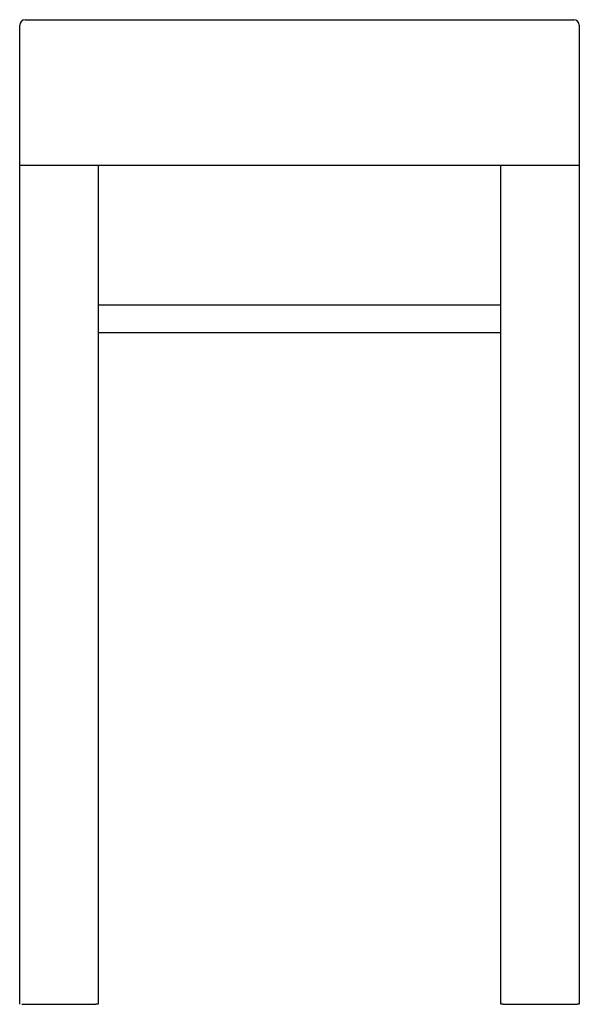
# Model space of a CAD drawing. Header units: millimetres. Extents: x -0.25 to 0.25, y 0 to 0.88.
import ezdxf

# ---------------------------------------------------------------- set-up
doc = ezdxf.new("R2010")
doc.units = ezdxf.units.MM
doc.layers.add('BLOCKS', color=3, linetype='Continuous')

msp = doc.modelspace()

# ---------------------------------------------------------------- linework, layer by layer
at = {"layer": 'BLOCKS'}
for p, q in [((-0.25, 0.75), (-0.25, 0.875)), ((-0.245, 0.88), (0.245, 0.88)), ((0.25, 0.875), (0.25, 0.75)), ((-0.25, 0.75), (-0.248, 0.75)), ((-0.25, 0), (-0.25, 0.75)), ((-0.25, 0.75), (0.25, 0.75)), ((-0.248, 0.75), (-0.182, 0.75)), ((-0.18, 0.75), (-0.18, 0)), ((0.18, 0), (0.18, 0.75)), ((0.182, 0.75), (0.248, 0.75)), ((0.25, 0.75), (0.25, 0)), ((0.18, 0.625), (-0.18, 0.625)), ((0.18, 0.6), (-0.18, 0.6)), ((-0.248, 0), (-0.182, 0)), ((-0.18, 0), (-0.182, 0)), ((0.182, 0), (0.18, 0)), ((0.182, 0), (0.248, 0)), ((0.25, 0), (0.248, 0))]:
    msp.add_line(p, q, dxfattribs=at)
for centre, start, end in [((-0.245, 0.875), 90, 180), ((0.245, 0.875), 0, 90)]:
    msp.add_arc(centre, 0.005, start, end, dxfattribs=at)

doc.saveas('drawing.dxf')
